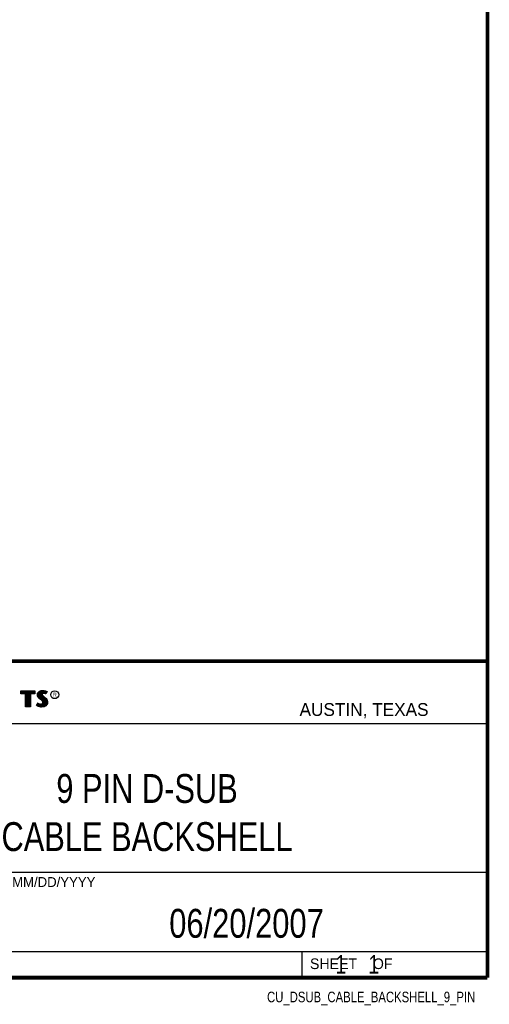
# Model space of a CAD drawing. Header units: inches. Extents: x 0.2 to 16.8, y 0.1 to 10.8.
# Tile 9 of 10: x 14.2 to 16.8, y 0.1 to 5.4. Entities that reach past the tile are written whole.
import ezdxf
from ezdxf.enums import TextEntityAlignment as Align

# ---------------------------------------------------------------- set-up
doc = ezdxf.new("R2010")
doc.units = ezdxf.units.IN
doc.header["$LTSCALE"] = 0.935
doc.header["$MEASUREMENT"] = 0
doc.layers.get('0').update_dxf_attribs({"linetype": 'CONTINUOUS'})
doc.styles.get("Standard").update_dxf_attribs({"font": 'txt', "width": 0.8})

msp = doc.modelspace()

# ---------------------------------------------------------------- linework, layer by layer
at = {"color": 2, "linetype": 'CONTINUOUS'}
for p, q in [((13.0652, 1.9695), (16.745, 1.9695)), ((16.745, 1.9695), (16.745, 0.2605)), ((14.2237, 1.8113), (14.3005, 1.8113)), ((14.2237, 1.795), (14.2237, 1.8113)), ((14.3005, 1.8113), (14.3005, 1.795)), ((14.3255, 1.8083), (14.3342, 1.8118)), ((14.3342, 1.8118), (14.3438, 1.8128)), ((14.3438, 1.8128), (14.3503, 1.8124)), ((14.3503, 1.8124), (14.3573, 1.8109)), ((14.2488, 1.795), (14.2237, 1.795)), ((14.2262, 1.8087), (14.2979, 1.8087)), ((14.2262, 1.7975), (14.2262, 1.8087)), ((14.2514, 1.7975), (14.2262, 1.7975)), ((14.2282, 1.7975), (14.2282, 1.8087)), ((14.2317, 1.7975), (14.2317, 1.8087)), ((14.2351, 1.7975), (14.2351, 1.8087)), ((14.2386, 1.7975), (14.2386, 1.8087)), ((14.2421, 1.7975), (14.2421, 1.8087)), ((14.2456, 1.7975), (14.2456, 1.8087)), ((14.2488, 1.724), (14.2488, 1.795)), ((14.249, 1.7975), (14.249, 1.8087)), ((14.2514, 1.7975), (14.2525, 1.8087)), ((14.2514, 1.7266), (14.2514, 1.7975)), ((14.256, 1.7266), (14.256, 1.8087)), ((14.2595, 1.7266), (14.2595, 1.8087)), ((14.2629, 1.7266), (14.2629, 1.8087)), ((14.2664, 1.7266), (14.2664, 1.8087)), ((14.2699, 1.7266), (14.2699, 1.8087)), ((14.2727, 1.7975), (14.2734, 1.8087)), ((14.2979, 1.7975), (14.2727, 1.7975)), ((14.2727, 1.7975), (14.2727, 1.7266)), ((14.3005, 1.795), (14.2753, 1.795)), ((14.2753, 1.795), (14.2753, 1.724)), ((14.2768, 1.7975), (14.2768, 1.8087)), ((14.2803, 1.7975), (14.2803, 1.8087)), ((14.2838, 1.7975), (14.2838, 1.8087)), ((14.2873, 1.7975), (14.2873, 1.8087)), ((14.2907, 1.7975), (14.2907, 1.8087)), ((14.2942, 1.7975), (14.2942, 1.8087)), ((14.2979, 1.8087), (14.2979, 1.7975)), ((14.3132, 1.7895), (14.3147, 1.797)), ((14.3138, 1.7838), (14.3132, 1.7895)), ((14.3158, 1.7787), (14.3138, 1.7838)), ((14.3147, 1.797), (14.3194, 1.8038)), ((14.3158, 1.7893), (14.3171, 1.796)), ((14.3163, 1.7844), (14.3158, 1.7893)), ((14.3185, 1.7748), (14.3158, 1.7787)), ((14.318, 1.7798), (14.3163, 1.7844)), ((14.3171, 1.796), (14.3212, 1.8021)), ((14.3204, 1.7764), (14.318, 1.7798)), ((14.3237, 1.7695), (14.3185, 1.7748)), ((14.3186, 1.7785), (14.3186, 1.7981)), ((14.3194, 1.8038), (14.3255, 1.8083)), ((14.3255, 1.7714), (14.3204, 1.7764)), ((14.3212, 1.8021), (14.3268, 1.8061)), ((14.322, 1.7748), (14.322, 1.8026)), ((14.3357, 1.7595), (14.3237, 1.7695)), ((14.3255, 1.7713), (14.3255, 1.8052)), ((14.3375, 1.7613), (14.3255, 1.7714)), ((14.3268, 1.8061), (14.3349, 1.8093)), ((14.329, 1.7684), (14.329, 1.807)), ((14.3325, 1.7655), (14.3325, 1.8084)), ((14.3349, 1.8093), (14.3439, 1.8103)), ((14.3396, 1.7556), (14.3357, 1.7595)), ((14.337, 1.7936), (14.3359, 1.8094)), ((14.3359, 1.7626), (14.3368, 1.7911)), ((14.337, 1.7936), (14.3368, 1.7911)), ((14.3368, 1.7911), (14.3376, 1.7874)), ((14.3387, 1.7962), (14.337, 1.7936)), ((14.3416, 1.7572), (14.3375, 1.7613)), ((14.3376, 1.7874), (14.3413, 1.7829)), ((14.3411, 1.7979), (14.3387, 1.7962)), ((14.3395, 1.7928), (14.3393, 1.7913)), ((14.3393, 1.7913), (14.3399, 1.7886)), ((14.3394, 1.7967), (14.3394, 1.8098)), ((14.3394, 1.7594), (14.3394, 1.7852)), ((14.3405, 1.7944), (14.3395, 1.7928)), ((14.3399, 1.7886), (14.3431, 1.7847)), ((14.3422, 1.7956), (14.3405, 1.7944)), ((14.3442, 1.7988), (14.3411, 1.7979)), ((14.3413, 1.7829), (14.3529, 1.7732)), ((14.3447, 1.7964), (14.3422, 1.7956)), ((14.3429, 1.7984), (14.3429, 1.8102)), ((14.3429, 1.7552), (14.3429, 1.7815)), ((14.3431, 1.7847), (14.3546, 1.7751)), ((14.3439, 1.8103), (14.3499, 1.8099)), ((14.3474, 1.7992), (14.3442, 1.7988)), ((14.3474, 1.7967), (14.3447, 1.7964)), ((14.3464, 1.7991), (14.3464, 1.8101)), ((14.3464, 1.7266), (14.3464, 1.7787)), ((14.3506, 1.799), (14.3474, 1.7992)), ((14.3503, 1.7965), (14.3474, 1.7967)), ((14.3498, 1.7991), (14.3498, 1.8099)), ((14.3498, 1.7271), (14.3498, 1.7758)), ((14.3499, 1.8099), (14.3567, 1.8085)), ((14.3548, 1.7956), (14.3503, 1.7965)), ((14.3554, 1.7981), (14.3506, 1.799)), ((14.3529, 1.7732), (14.356, 1.7701)), ((14.3533, 1.7985), (14.3533, 1.8092)), ((14.3533, 1.7293), (14.3533, 1.7728)), ((14.3546, 1.7751), (14.3578, 1.7719)), ((14.3572, 1.7949), (14.3548, 1.7956)), ((14.3583, 1.7972), (14.3554, 1.7981)), ((14.356, 1.7701), (14.359, 1.767)), ((14.3567, 1.8085), (14.3607, 1.807)), ((14.3568, 1.7976), (14.3568, 1.8084)), ((14.3568, 1.7306), (14.3568, 1.7693)), ((14.3596, 1.7934), (14.3572, 1.7949)), ((14.3573, 1.8109), (14.3617, 1.8094)), ((14.3578, 1.7719), (14.3609, 1.7686)), ((14.3586, 1.797), (14.3583, 1.7972)), ((14.3631, 1.806), (14.3586, 1.797)), ((14.359, 1.767), (14.3624, 1.7626)), ((14.3665, 1.8071), (14.3596, 1.7934)), ((14.3603, 1.8003), (14.3603, 1.8072)), ((14.3603, 1.7344), (14.3603, 1.7654)), ((14.3607, 1.807), (14.3631, 1.806)), ((14.3609, 1.7686), (14.3645, 1.764)), ((14.3617, 1.8094), (14.3665, 1.8071)), ((14.3624, 1.7626), (14.3649, 1.7576)), ((14.3645, 1.764), (14.3672, 1.7586)), ((14.3672, 1.7586), (14.3686, 1.7542)), ((14.2753, 1.724), (14.2488, 1.724)), ((14.2727, 1.7266), (14.2514, 1.7266)), ((14.3092, 1.7305), (14.317, 1.7449)), ((14.3141, 1.7272), (14.3092, 1.7305)), ((14.3125, 1.7314), (14.3178, 1.7412)), ((14.3153, 1.7295), (14.3125, 1.7314)), ((14.3189, 1.7253), (14.3141, 1.7272)), ((14.3151, 1.7296), (14.3151, 1.7361)), ((14.3197, 1.7277), (14.3153, 1.7295)), ((14.317, 1.7449), (14.3203, 1.7425)), ((14.3178, 1.7412), (14.319, 1.7404)), ((14.3186, 1.728), (14.319, 1.7404)), ((14.326, 1.7238), (14.3189, 1.7253)), ((14.319, 1.7404), (14.3226, 1.7385)), ((14.3264, 1.7263), (14.3197, 1.7277)), ((14.3203, 1.7425), (14.3236, 1.7409)), ((14.322, 1.7272), (14.322, 1.7387)), ((14.3226, 1.7385), (14.3274, 1.7369)), ((14.3236, 1.7409), (14.3279, 1.7394)), ((14.3255, 1.7264), (14.3255, 1.7376)), ((14.332, 1.7229), (14.326, 1.7238)), ((14.3322, 1.7254), (14.3264, 1.7263)), ((14.3274, 1.7369), (14.3318, 1.7364)), ((14.3279, 1.7394), (14.3318, 1.7389)), ((14.329, 1.7259), (14.329, 1.7367)), ((14.3318, 1.7389), (14.3354, 1.7392)), ((14.3318, 1.7364), (14.336, 1.7367)), ((14.3363, 1.7227), (14.332, 1.7229)), ((14.3362, 1.7253), (14.3322, 1.7254)), ((14.3325, 1.7254), (14.3325, 1.7363)), ((14.3354, 1.7392), (14.3381, 1.7403)), ((14.3359, 1.7252), (14.3359, 1.7367)), ((14.336, 1.7367), (14.3393, 1.738)), ((14.3492, 1.727), (14.3362, 1.7253)), ((14.35, 1.7245), (14.3363, 1.7227)), ((14.3381, 1.7403), (14.3407, 1.7421)), ((14.3393, 1.738), (14.3426, 1.7403)), ((14.3394, 1.7257), (14.3394, 1.7381)), ((14.3419, 1.752), (14.3396, 1.7556)), ((14.3407, 1.7421), (14.3422, 1.7445)), ((14.3442, 1.753), (14.3416, 1.7572)), ((14.3429, 1.7482), (14.3419, 1.752)), ((14.3422, 1.7445), (14.3429, 1.7482)), ((14.3426, 1.7403), (14.3446, 1.7435)), ((14.3429, 1.7262), (14.3429, 1.7405)), ((14.3455, 1.7483), (14.3442, 1.753)), ((14.3446, 1.7435), (14.3455, 1.7483)), ((14.358, 1.7319), (14.3492, 1.727)), ((14.3596, 1.7299), (14.35, 1.7245)), ((14.3631, 1.7376), (14.358, 1.7319)), ((14.3653, 1.7362), (14.3596, 1.7299)), ((14.3657, 1.7434), (14.3631, 1.7376)), ((14.3637, 1.7383), (14.3649, 1.7576)), ((14.3649, 1.7576), (14.3661, 1.7537)), ((14.3681, 1.7427), (14.3653, 1.7362)), ((14.3665, 1.7485), (14.3657, 1.7434)), ((14.3661, 1.7537), (14.3665, 1.7485)), ((14.369, 1.7484), (14.3681, 1.7427)), ((14.3686, 1.7542), (14.369, 1.7484)), ((13.0653, 1.6329), (16.75, 1.6329)), ((13.0652, 0.8295), (16.745, 0.8295)), ((13.0652, 0.4005), (16.745, 0.4005)), ((15.745, 0.4005), (15.745, 0.2605)), ((13.0652, 0.2605), (16.745, 0.2605)), ((15.7462, 0.2607), (16.7462, 0.2607)), ((15.7462, 0.2607), (15.7462, 0.2602)), ((15.7462, 0.2602), (16.7462, 0.2602)), ((16.7462, 0.2607), (16.7462, 0.2602))]:
    msp.add_line(p, q, dxfattribs=at)
at = {"color": 7, "linetype": 'CONTINUOUS', "const_width": 0.02}
for points in [[(16.75, 0.2586), (16.75, 10.7586)], [(11.4718, 1.9702), (16.75, 1.9707)], [(0.25, 0.2586), (16.75, 0.2586)]]:
    msp.add_lwpolyline(points, dxfattribs=at)
at = {"color": 2, "linetype": 'CONTINUOUS'}
msp.add_circle((14.4074, 1.7896), 0.0215, dxfattribs=at)

# ---------------------------------------------------------------- texts
for s, height, p in [('R', 0.0217, (14.3971, 1.7782)), ('AUSTIN, TEXAS', 0.069617, (15.7327, 1.6745)), ('MM/DD/YYYY', 0.05325, (14.1765, 0.7494)), ('SHEET    OF', 0.057262, (15.7892, 0.3052))]:
    msp.add_text(s, height=height, dxfattribs=at).set_placement(p)
at = {"color": 2, "linetype": 'CONTINUOUS', "width": 0.8}
msp.add_text('CU_DSUB_CABLE_BACKSHELL_9_PIN', height=0.057262, dxfattribs=at).set_placement((16.6837, 0.1254), align=Align.RIGHT)
at = {"color": 7, "linetype": 'CONTINUOUS'}
for s, insert, char_height, width, attachment_point in [('9 PIN D-SUB\\PCABLE BACKSHELL', (14.9051, 1.3603), 0.15625, 1.875, 2), ('06/20/2007 ', (15.4455, 0.6307), 0.15625, 1.375, 2), ('    1    1', (15.8075, 0.3805), 0.1, 0.8, 1)]:
    msp.add_mtext(s, dxfattribs=dict(at, insert=insert, char_height=char_height, width=width, attachment_point=attachment_point))

doc.saveas('drawing.dxf')
